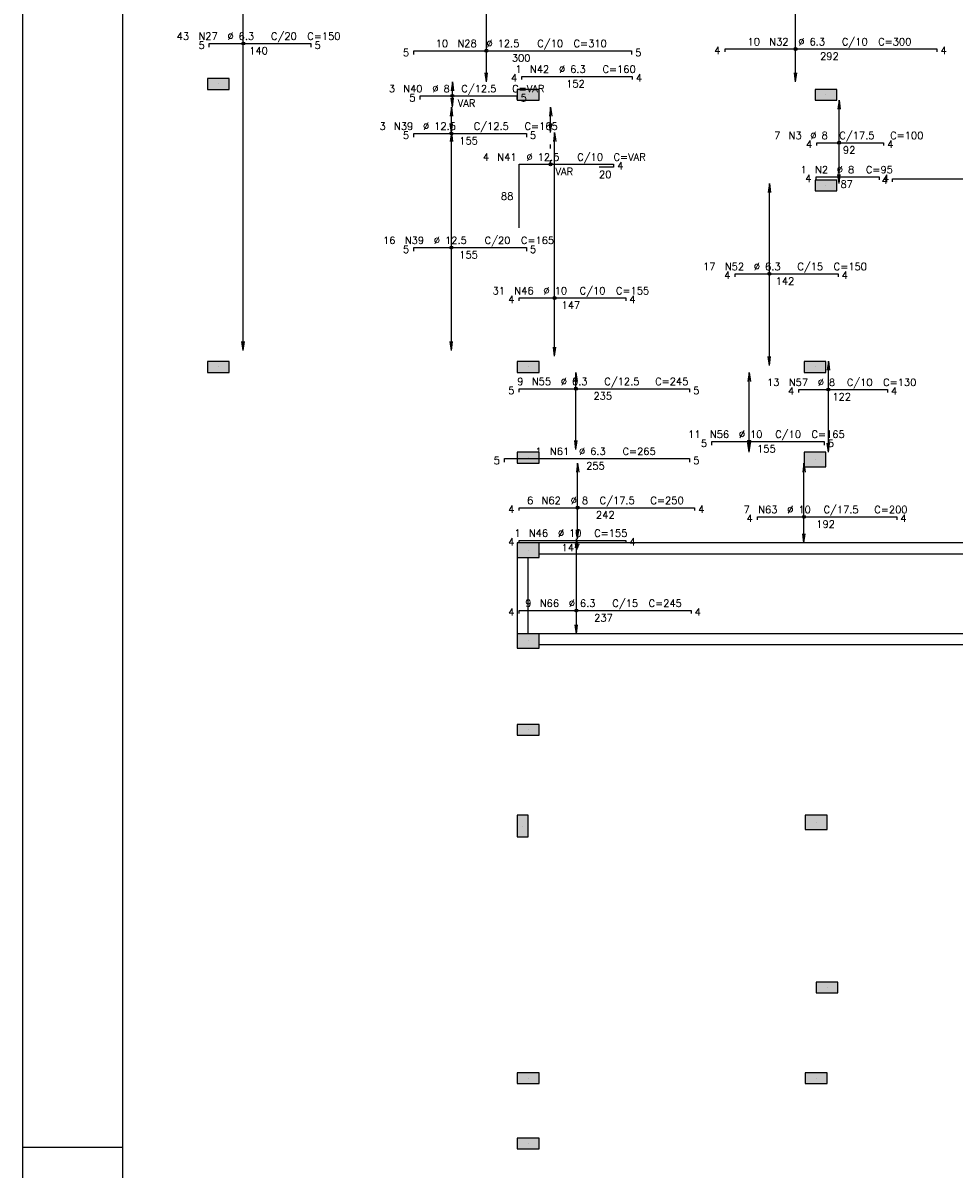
# Model space of a CAD drawing. Extents: x 0 to 119, y 0 to 84.
# Tile 2 of 14: x 0 to 23, y 29 to 58. Entities that reach past the tile are written whole.
import ezdxf

# ---------------------------------------------------------------- set-up
doc = ezdxf.new("R2010")
doc.units = 0
doc.header["$MEASUREMENT"] = 0
doc.linetypes.add('ESTILO_TQS_0002', pattern=[0.4, 0.1, -0.3])
for name, color, linetype in [('1', 1, 'CONTINUOUS'), ('2', 2, 'CONTINUOUS'), ('6', 6, 'CONTINUOUS'), ('8', 8, 'CONTINUOUS'), ('9', 9, 'CONTINUOUS')]:
    doc.layers.add(name, color=color, linetype=linetype)
doc.styles.get("Standard").update_dxf_attribs({"font": 'ROMANS.SHX'})

msp = doc.modelspace()

# ---------------------------------------------------------------- linework, layer by layer
at = {"layer": '1', "linetype": 'Continuous'}
for p, q in [((0, 0), (0, 84.099998)), ((4.899495, 56.337487), (4.899495, 56.337487)), ((12.663131, 56.06476), (12.663131, 56.06476)), ((20.126767, 56.06476), (20.126767, 56.06476)), ((20.126767, 53.792033), (20.126767, 53.792033)), ((4.899495, 49.246578), (4.899495, 49.246578)), ((12.663131, 49.246578), (12.663131, 49.246578)), ((19.85404, 49.246578), (19.85404, 49.246578)), ((12.663131, 46.973851), (12.663131, 46.973851)), ((19.85404, 46.928396), (19.85404, 46.928396)), ((12.663131, 44.655669), (12.663131, 44.655669)), ((12.663131, 42.382942), (12.663131, 42.382942)), ((12.663131, 40.155669), (12.663131, 40.155669)), ((12.526767, 37.746578), (12.526767, 37.746578)), ((19.881313, 37.837487), (19.881313, 37.837487)), ((20.15404, 33.701124), (20.15404, 33.701124)), ((12.663131, 31.428396), (12.663131, 31.428396)), ((19.881313, 31.428396), (19.881313, 31.428396)), ((0, 29.700001), (2.5, 29.700001)), ((12.663131, 29.792033), (12.663131, 29.792033))]:
    msp.add_line(p, q, dxfattribs=at)
at = {"layer": '1', "linetype": 'ESTILO_TQS_0002'}
for p, q in [((10.738797, 55.096972), (10.738797, 55.119305)), ((13.224663, 54.324095), (13.224663, 55.119305))]:
    msp.add_line(p, q, dxfattribs=at)
at = {"layer": '1', "linetype": 'Continuous'}
for points in [[(27.044949, 44.837487), (12.935858, 44.837487)], [(12.935858, 44.56476), (27.044949, 44.56476)], [(12.390404, 44.473851), (12.390404, 42.56476)], [(12.663131, 42.56476), (12.663131, 44.473851)], [(27.099495, 42.56476), (12.935858, 42.56476)], [(12.935858, 42.292033), (27.099495, 42.292033)]]:
    msp.add_lwpolyline(points, dxfattribs=at)
at = {"layer": '2', "linetype": 'Continuous'}
for p, q in [((5.520624, 49.655669), (5.520624, 65.019305)), ((11.617494, 56.392033), (11.617494, 58.201124)), ((19.367277, 56.392033), (19.367277, 58.201124)), ((11.617494, 56.392033), (11.587829, 56.617361)), ((11.617494, 56.392033), (11.647159, 56.617361)), ((19.367277, 56.392033), (19.337612, 56.617361)), ((19.367277, 56.392033), (19.396942, 56.617361)), ((10.766078, 56.392033), (10.736413, 56.166704)), ((10.766078, 55.755669), (10.766078, 56.392033)), ((10.766078, 56.392033), (10.795743, 56.166704)), ((10.766078, 56.392033), (10.766078, 56.392033)), ((11.617494, 56.392033), (11.617494, 56.392033)), ((19.367277, 56.392033), (19.367277, 56.392033)), ((10.738797, 55.755669), (10.709132, 55.530341)), ((10.766078, 55.755669), (10.736413, 55.980997)), ((10.738797, 55.119305), (10.738797, 55.755669)), ((10.738797, 55.755669), (10.768462, 55.530341)), ((10.738797, 55.755669), (10.738797, 55.755669)), ((10.766078, 55.755669), (10.795743, 55.980997)), ((10.766078, 55.755669), (10.766078, 55.755669)), ((13.224663, 55.755669), (13.194998, 55.530341)), ((13.224663, 55.119305), (13.224663, 55.755669)), ((13.224663, 55.755669), (13.254328, 55.530341)), ((13.224663, 55.755669), (13.224663, 55.755669)), ((20.457014, 55.928396), (20.427349, 55.703068)), ((20.457014, 53.846578), (20.457014, 55.928396)), ((20.457014, 55.928396), (20.486679, 55.703068)), ((20.457014, 55.928396), (20.457014, 55.928396)), ((10.738797, 55.119305), (10.709132, 55.344634)), ((10.738797, 55.119305), (10.768462, 55.344634)), ((13.224663, 55.119305), (13.194998, 55.344634)), ((13.224663, 55.119305), (13.254328, 55.344634)), ((10.738797, 55.119305), (10.709132, 54.893977)), ((10.738797, 49.655669), (10.738797, 55.119305)), ((10.738797, 55.119305), (10.768462, 54.893977)), ((10.738797, 55.119305), (10.738797, 55.119305)), ((10.738797, 55.119305), (10.738797, 55.119305)), ((13.224663, 55.119305), (13.224663, 55.119305)), ((13.326678, 55.119305), (13.297013, 54.893977)), ((13.326678, 49.519221), (13.326678, 55.119305)), ((13.326678, 55.119305), (13.356344, 54.893977)), ((13.326678, 55.119305), (13.326678, 55.119305)), ((20.457014, 53.846578), (20.427349, 54.071907)), ((20.457014, 53.846578), (20.486679, 54.071907)), ((18.707742, 53.846578), (18.678077, 53.62125)), ((18.707742, 49.286406), (18.707742, 53.846578)), ((18.707742, 53.846578), (18.737407, 53.62125)), ((18.707742, 53.846578), (18.707742, 53.846578)), ((20.457014, 53.846578), (20.457014, 53.846578)), ((5.520624, 49.655669), (5.490959, 49.880997)), ((5.520624, 49.655669), (5.550289, 49.880997)), ((10.738797, 49.655669), (10.709132, 49.880997)), ((10.738797, 49.655669), (10.768462, 49.880997)), ((13.326678, 49.519221), (13.297013, 49.744549)), ((13.326678, 49.519221), (13.356344, 49.744549)), ((5.520624, 49.655669), (5.520624, 49.655669)), ((10.738797, 49.655669), (10.738797, 49.655669)), ((13.326678, 49.519221), (13.326678, 49.519221)), ((18.707742, 49.286406), (18.678077, 49.511734)), ((18.707742, 49.286406), (18.737407, 49.511734)), ((20.188815, 49.392033), (20.159149, 49.166704)), ((20.188815, 47.110171), (20.188815, 49.392033)), ((20.188815, 49.392033), (20.21848, 49.166704)), ((20.188815, 49.392033), (20.188815, 49.392033)), ((13.859957, 49.110215), (13.830292, 48.884886)), ((13.859957, 47.178396), (13.859957, 49.110215)), ((13.859957, 49.110215), (13.889622, 48.884886)), ((13.859957, 49.110215), (13.859957, 49.110215)), ((18.202433, 49.110215), (18.172768, 48.884886)), ((18.202433, 47.110215), (18.202433, 49.110215)), ((18.202433, 49.110215), (18.232098, 48.884886)), ((18.202433, 49.110215), (18.202433, 49.110215)), ((18.707742, 49.286406), (18.707742, 49.286406)), ((13.859957, 47.178396), (13.830292, 47.403725)), ((13.859957, 47.178396), (13.889622, 47.403725)), ((13.859957, 47.178396), (13.859957, 47.178396)), ((18.202433, 47.110215), (18.172768, 47.335543)), ((18.202433, 47.110215), (18.232098, 47.335543)), ((18.202433, 47.110215), (18.202433, 47.110215)), ((20.188815, 47.110171), (20.159149, 47.335499)), ((20.188815, 47.110171), (20.21848, 47.335499)), ((20.188815, 47.110171), (20.188815, 47.110171)), ((13.90238, 46.837487), (13.872715, 46.612159)), ((13.90238, 44.937487), (13.90238, 46.837487)), ((13.90238, 46.837487), (13.932045, 46.612159)), ((13.90238, 46.837487), (13.90238, 46.837487)), ((19.574006, 46.837487), (19.544341, 46.612159)), ((19.574006, 44.837487), (19.574006, 46.837487)), ((19.574006, 46.837487), (19.603671, 46.612159)), ((19.574006, 46.837487), (19.574006, 46.837487)), ((13.90238, 44.937487), (13.872715, 45.162816)), ((13.90238, 44.937487), (13.932045, 45.162816)), ((13.87208, 44.937487), (13.842415, 44.712159)), ((13.87208, 42.56476), (13.87208, 44.937487)), ((13.87208, 44.937487), (13.901745, 44.712159)), ((13.87208, 44.937487), (13.87208, 44.937487)), ((13.90238, 44.937487), (13.90238, 44.937487)), ((19.574006, 44.837487), (19.544341, 45.062816)), ((19.574006, 44.837487), (19.603671, 45.062816)), ((19.574006, 44.837487), (19.574006, 44.837487)), ((13.87208, 42.56476), (13.842415, 42.790088)), ((13.87208, 42.56476), (13.901745, 42.790088)), ((13.87208, 42.56476), (13.87208, 42.56476))]:
    msp.add_line(p, q, dxfattribs=at)
for points in [[(4.626767, 56.473851), (4.626767, 56.201124), (5.172222, 56.201124), (5.172222, 56.473851), (4.626767, 56.473851)], [(12.935858, 55.928396), (12.935858, 56.201124), (12.390404, 56.201124), (12.390404, 55.928396), (12.935858, 55.928396)], [(20.399495, 55.928396), (20.399495, 56.201124), (19.85404, 56.201124), (19.85404, 55.928396), (20.399495, 55.928396)], [(20.399495, 53.655669), (20.399495, 53.928396), (19.85404, 53.928396), (19.85404, 53.655669), (20.399495, 53.655669)], [(5.172222, 49.110215), (5.172222, 49.382942), (4.626767, 49.382942), (4.626767, 49.110215), (5.172222, 49.110215)], [(12.935858, 49.110215), (12.935858, 49.382942), (12.390404, 49.382942), (12.390404, 49.110215), (12.935858, 49.110215)], [(20.126767, 49.110215), (20.126767, 49.382942), (19.581313, 49.382942), (19.581313, 49.110215), (20.126767, 49.110215)], [(12.935858, 46.837487), (12.935858, 47.110215), (12.390404, 47.110215), (12.390404, 46.837487), (12.935858, 46.837487)], [(20.126767, 46.746578), (20.126767, 47.110215), (19.581313, 47.110215), (19.581313, 46.746578), (20.126767, 46.746578)], [(12.935858, 44.473851), (12.935858, 44.837487), (12.390404, 44.837487), (12.390404, 44.473851), (12.935858, 44.473851)], [(12.935858, 42.201124), (12.935858, 42.56476), (12.390404, 42.56476), (12.390404, 42.201124), (12.935858, 42.201124)], [(12.935858, 40.019305), (12.935858, 40.292033), (12.390404, 40.292033), (12.390404, 40.019305), (12.935858, 40.019305)], [(12.390404, 37.473851), (12.663131, 37.473851), (12.663131, 38.019305), (12.390404, 38.019305), (12.390404, 37.473851)], [(19.608585, 38.019305), (19.608585, 37.655669), (20.15404, 37.655669), (20.15404, 38.019305), (19.608585, 38.019305)], [(19.881313, 33.837487), (19.881313, 33.56476), (20.426767, 33.56476), (20.426767, 33.837487), (19.881313, 33.837487)], [(12.390404, 31.56476), (12.390404, 31.292033), (12.935858, 31.292033), (12.935858, 31.56476), (12.390404, 31.56476)], [(19.608585, 31.56476), (19.608585, 31.292033), (20.15404, 31.292033), (20.15404, 31.56476), (19.608585, 31.56476)], [(12.390404, 29.928396), (12.390404, 29.655669), (12.935858, 29.655669), (12.935858, 29.928396), (12.390404, 29.928396)]]:
    msp.add_lwpolyline(points, dxfattribs=at)
for centre, radius in [((5.520624, 57.352033), 0.037841), ((5.520624, 57.352033), 0.018864), ((11.617494, 57.16976), 0.037841), ((11.617494, 57.16976), 0.018864), ((19.367277, 57.213396), 0.037841), ((19.367277, 57.213396), 0.018864), ((10.766078, 56.037487), 0.037841), ((10.766078, 56.037487), 0.018864), ((10.738797, 55.096972), 0.037841), ((10.738797, 55.096972), 0.018864), ((20.457014, 54.865669), 0.037841), ((20.457014, 54.865669), 0.018864), ((13.224663, 54.324095), 0.037841), ((13.224663, 54.324095), 0.018864), ((10.738797, 52.238567), 0.037841), ((10.738797, 52.238567), 0.018864), ((18.707742, 51.581037), 0.037841), ((18.707742, 51.581037), 0.018864), ((13.326678, 50.975416), 0.037841), ((13.326678, 50.975416), 0.018864), ((13.859957, 48.702709), 0.037841), ((13.859957, 48.702709), 0.018864), ((20.188815, 48.680504), 0.037841), ((20.188815, 48.680504), 0.018864), ((18.202433, 47.379329), 0.037841), ((18.202433, 47.379329), 0.018864), ((13.90238, 45.721881), 0.037841), ((13.90238, 45.721881), 0.018864), ((19.574006, 45.491425), 0.037841), ((19.574006, 45.491425), 0.018864), ((13.87208, 43.145262), 0.037841), ((13.87208, 43.145262), 0.018864)]:
    msp.add_circle(centre, radius, dxfattribs=at)
at = {"layer": '6', "linetype": 'Continuous'}
for p, q in [((4.672222, 57.261124), (4.672222, 57.352033)), ((4.672222, 57.352033), (7.217676, 57.352033)), ((7.217676, 57.352033), (7.217676, 57.261124)), ((9.799495, 57.078851), (9.799495, 57.16976)), ((9.799495, 57.16976), (15.25404, 57.16976)), ((15.25404, 57.16976), (15.25404, 57.078851)), ((17.597754, 57.140669), (17.597754, 57.213396)), ((17.597754, 57.213396), (22.906845, 57.213396)), ((22.906845, 57.213396), (22.906845, 57.140669)), ((12.507004, 56.452224), (12.507004, 56.524951)), ((12.507004, 56.524951), (15.27064, 56.524951)), ((15.27064, 56.524951), (15.27064, 56.452224)), ((9.958585, 55.946578), (9.958585, 56.037487)), ((9.958585, 56.037487), (12.381313, 56.037487)), ((12.381313, 56.037487), (12.381313, 55.946578)), ((9.799495, 55.006063), (9.799495, 55.096972)), ((9.799495, 55.096972), (12.617676, 55.096972)), ((12.617676, 55.096972), (12.617676, 55.006063)), ((19.899495, 54.792942), (19.899495, 54.865669)), ((19.899495, 54.865669), (21.572222, 54.865669)), ((21.572222, 54.865669), (21.572222, 54.792942)), ((12.435858, 52.733186), (12.435858, 54.324095)), ((12.435858, 54.324095), (14.802504, 54.324095)), ((14.802504, 54.324095), (14.802504, 54.251368)), ((14.802504, 54.251368), (14.438867, 54.251368)), ((19.881313, 53.935215), (19.881313, 54.007942)), ((19.881313, 54.007942), (21.463131, 54.007942)), ((21.463131, 54.007942), (21.463131, 53.935215)), ((21.794905, 53.888169), (21.794905, 53.960896)), ((21.794905, 53.960896), (33.831268, 53.960896)), ((9.799495, 52.147658), (9.799495, 52.238567)), ((9.799495, 52.238567), (12.617676, 52.238567)), ((12.617676, 52.238567), (12.617676, 52.147658)), ((17.847222, 51.50831), (17.847222, 51.581037)), ((17.847222, 51.581037), (20.42904, 51.581037)), ((20.42904, 51.581037), (20.42904, 51.50831)), ((12.435858, 50.902689), (12.435858, 50.975416)), ((12.435858, 50.975416), (15.108585, 50.975416)), ((15.108585, 50.975416), (15.108585, 50.902689)), ((12.435858, 48.6118), (12.435858, 48.702709)), ((12.435858, 48.702709), (16.708585, 48.702709)), ((16.708585, 48.702709), (16.708585, 48.6118)), ((19.449495, 48.607777), (19.449495, 48.680504)), ((19.449495, 48.680504), (21.667676, 48.680504)), ((21.667676, 48.680504), (21.667676, 48.607777)), ((17.263131, 47.28842), (17.263131, 47.379329)), ((17.263131, 47.379329), (20.081313, 47.379329)), ((20.081313, 47.379329), (20.081313, 47.28842)), ((12.072222, 46.860215), (12.072222, 46.951124)), ((12.072222, 46.951124), (16.708585, 46.951124)), ((16.708585, 46.951124), (16.708585, 46.860215)), ((12.435858, 45.649154), (12.435858, 45.721881)), ((12.435858, 45.721881), (16.835858, 45.721881)), ((16.835858, 45.721881), (16.835858, 45.649154)), ((18.410485, 45.418698), (18.410485, 45.491425)), ((18.410485, 45.491425), (21.901394, 45.491425)), ((21.901394, 45.491425), (21.901394, 45.418698)), ((12.435858, 44.82976), (12.435858, 44.902487)), ((12.435858, 44.902487), (15.108585, 44.902487)), ((15.108585, 44.902487), (15.108585, 44.82976)), ((12.435858, 43.072535), (12.435858, 43.145262)), ((12.435858, 43.145262), (16.744949, 43.145262)), ((16.744949, 43.145262), (16.744949, 43.072535))]:
    msp.add_line(p, q, dxfattribs=at)
at = {"layer": '8', "linetype": 'Continuous'}
msp.add_line((2.5, 83.099998), (2.5, 1), dxfattribs=at)
at = {"layer": '9', "linetype": 'Continuous'}
for points in [[(4.626767, 56.473851), (4.626767, 56.201124), (5.172222, 56.201124)], [(4.626767, 56.473851), (5.172222, 56.201124), (5.172222, 56.473851)], [(4.626767, 56.473851), (5.172222, 56.473851), (4.626767, 56.473851)], [(12.935858, 55.928396), (12.935858, 56.201124), (12.390404, 56.201124)], [(12.935858, 55.928396), (12.390404, 56.201124), (12.390404, 55.928396)], [(20.399495, 55.928396), (20.399495, 56.201124), (19.85404, 56.201124)], [(20.399495, 55.928396), (19.85404, 56.201124), (19.85404, 55.928396)], [(12.935858, 55.928396), (12.390404, 55.928396), (12.935858, 55.928396)], [(20.399495, 55.928396), (19.85404, 55.928396), (20.399495, 55.928396)], [(20.399495, 53.655669), (20.399495, 53.928396), (19.85404, 53.928396)], [(20.399495, 53.655669), (19.85404, 53.928396), (19.85404, 53.655669)], [(20.399495, 53.655669), (19.85404, 53.655669), (20.399495, 53.655669)], [(5.172222, 49.110215), (5.172222, 49.382942), (4.626767, 49.382942)], [(5.172222, 49.110215), (4.626767, 49.382942), (4.626767, 49.110215)], [(5.172222, 49.110215), (4.626767, 49.110215), (5.172222, 49.110215)], [(12.935858, 49.110215), (12.935858, 49.382942), (12.390404, 49.382942)], [(12.935858, 49.110215), (12.390404, 49.382942), (12.390404, 49.110215)], [(12.935858, 49.110215), (12.390404, 49.110215), (12.935858, 49.110215)], [(20.126767, 49.110215), (20.126767, 49.382942), (19.581313, 49.382942)], [(20.126767, 49.110215), (19.581313, 49.382942), (19.581313, 49.110215)], [(20.126767, 49.110215), (19.581313, 49.110215), (20.126767, 49.110215)], [(12.935858, 46.837487), (12.935858, 47.110215), (12.390404, 47.110215)], [(12.935858, 46.837487), (12.390404, 47.110215), (12.390404, 46.837487)], [(20.126767, 46.746578), (20.126767, 47.110215), (19.581313, 47.110215)], [(20.126767, 46.746578), (19.581313, 47.110215), (19.581313, 46.746578)], [(12.935858, 46.837487), (12.390404, 46.837487), (12.935858, 46.837487)], [(20.126767, 46.746578), (19.581313, 46.746578), (20.126767, 46.746578)], [(12.935858, 44.473851), (12.935858, 44.837487), (12.390404, 44.837487)], [(12.935858, 44.473851), (12.390404, 44.837487), (12.390404, 44.473851)], [(12.935858, 44.473851), (12.390404, 44.473851), (12.935858, 44.473851)], [(12.935858, 42.201124), (12.935858, 42.56476), (12.390404, 42.56476)], [(12.935858, 42.201124), (12.390404, 42.56476), (12.390404, 42.201124)], [(12.935858, 42.201124), (12.390404, 42.201124), (12.935858, 42.201124)], [(12.935858, 40.019305), (12.935858, 40.292033), (12.390404, 40.292033)], [(12.935858, 40.019305), (12.390404, 40.292033), (12.390404, 40.019305)], [(12.935858, 40.019305), (12.390404, 40.019305), (12.935858, 40.019305)], [(12.390404, 37.473851), (12.663131, 37.473851), (12.663131, 38.019305)], [(12.390404, 37.473851), (12.663131, 38.019305), (12.390404, 38.019305)], [(12.390404, 37.473851), (12.390404, 38.019305), (12.390404, 37.473851)], [(19.608585, 38.019305), (19.608585, 37.655669), (20.15404, 37.655669)], [(19.608585, 38.019305), (20.15404, 37.655669), (20.15404, 38.019305)], [(19.608585, 38.019305), (20.15404, 38.019305), (19.608585, 38.019305)], [(19.881313, 33.837487), (19.881313, 33.56476), (20.426767, 33.56476)], [(19.881313, 33.837487), (20.426767, 33.56476), (20.426767, 33.837487)], [(19.881313, 33.837487), (20.426767, 33.837487), (19.881313, 33.837487)], [(12.390404, 31.56476), (12.390404, 31.292033), (12.935858, 31.292033)], [(12.390404, 31.56476), (12.935858, 31.292033), (12.935858, 31.56476)], [(12.390404, 31.56476), (12.935858, 31.56476), (12.390404, 31.56476)], [(19.608585, 31.56476), (19.608585, 31.292033), (20.15404, 31.292033)], [(19.608585, 31.56476), (20.15404, 31.292033), (20.15404, 31.56476)], [(19.608585, 31.56476), (20.15404, 31.56476), (19.608585, 31.56476)], [(12.390404, 29.928396), (12.390404, 29.655669), (12.935858, 29.655669)], [(12.390404, 29.928396), (12.935858, 29.655669), (12.935858, 29.928396)], [(12.390404, 29.928396), (12.935858, 29.928396), (12.390404, 29.928396)]]:
    msp.add_solid(points, dxfattribs=at)

# ---------------------------------------------------------------- texts
at = {"layer": '2', "linetype": 'Continuous'}
for s, p in [('43', (3.85404, 57.442942)), ('N27', (4.399495, 57.442942)), ('%%c 6.3', (5.126767, 57.442942)), ('C/20', (6.217676, 57.442942)), ('C=150', (7.126767, 57.442942)), ('10', (10.344949, 57.260669)), ('N28', (10.890404, 57.260669)), ('%%c 12.5', (11.617676, 57.260669)), ('C/10', (12.890404, 57.260669)), ('C=310', (13.799495, 57.260669)), ('10', (18.161391, 57.304305)), ('N32', (18.706845, 57.304305)), ('%%c 6.3', (19.434118, 57.304305)), ('C/10', (20.525027, 57.304305)), ('C=300', (21.434118, 57.304305)), ('5', (4.399495, 57.215669)), ('140', (5.672222, 57.079305)), ('5', (7.308585, 57.215669)), ('5', (9.526767, 57.033396)), ('5', (15.344949, 57.033396)), ('4', (17.325027, 57.086124)), ('4', (22.997754, 57.086124)), ('300', (12.25404, 56.897033)), ('292', (19.979573, 56.940669)), ('4', (12.234276, 56.397678)), ('1', (12.343367, 56.61586)), ('N42', (12.707004, 56.61586)), ('%%c 6.3', (13.434276, 56.61586)), ('C=160', (14.525185, 56.61586)), ('4', (15.361549, 56.397678)), ('3', (9.169949, 56.128396)), ('N40', (9.533585, 56.128396)), ('%%c 8', (10.260858, 56.128396)), ('C/12.5', (10.988131, 56.128396)), ('C=VAR', (12.260858, 56.128396)), ('152', (13.616095, 56.252224)), ('5', (9.685858, 55.901124)), ('5', (12.472222, 55.901124)), ('VAR', (10.897222, 55.76476)), ('3', (8.935858, 55.187881)), ('N39', (9.299495, 55.187881)), ('5', (9.526767, 54.960608)), ('%%c 12.5', (10.026767, 55.187881)), ('C/12.5', (11.299495, 55.187881)), ('C=165', (12.572222, 55.187881)), ('5', (12.708585, 54.960608)), ('7', (18.826767, 54.956578)), ('N3', (19.190404, 54.956578)), ('%%c 8', (19.735858, 54.956578)), ('C/17.5', (20.463131, 54.956578)), ('C=100', (21.735858, 54.956578)), ('155', (10.935858, 54.824245)), ('4', (19.626767, 54.738396)), ('4', (21.663131, 54.738396)), ('4', (11.528272, 54.415004)), ('N41', (11.891908, 54.415004)), ('%%c 12.5', (12.619181, 54.415004)), ('C/10', (13.891908, 54.415004)), ('C=VAR', (14.800999, 54.415004)), ('92', (20.55404, 54.592942)), ('4', (14.893413, 54.196822)), ('1', (19.490404, 54.098851)), ('N2', (19.85404, 54.098851)), ('%%c 8', (20.399495, 54.098851)), ('C=95', (21.126767, 54.098851)), ('VAR', (13.346454, 54.051368)), ('20', (14.438867, 53.978641)), ('4', (19.608585, 53.880669)), ('4', (21.522177, 53.833624)), ('4', (21.55404, 53.880669)), ('87', (20.490404, 53.735215)), ('88', (11.981313, 53.437731)), ('16', (9.026767, 52.329476)), ('5', (9.526767, 52.102203)), ('N39', (9.572222, 52.329476)), ('%%c 12.5', (10.299495, 52.329476)), ('C/20', (11.572222, 52.329476)), ('C=165', (12.481313, 52.329476)), ('5', (12.708585, 52.102203)), ('155', (10.935858, 51.96584)), ('17', (17.047222, 51.671946)), ('N52', (17.592676, 51.671946)), ('%%c 6.3', (18.319949, 51.671946)), ('C/15', (19.410858, 51.671946)), ('C=150', (20.319949, 51.671946)), ('4', (17.574495, 51.453765)), ('142', (18.865404, 51.30831)), ('4', (20.519949, 51.453765)), ('31', (11.772222, 51.066325)), ('N46', (12.317676, 51.066325)), ('%%c 10', (13.044949, 51.066325)), ('C/10', (13.95404, 51.066325)), ('C=155', (14.863131, 51.066325)), ('4', (12.163131, 50.848143)), ('147', (13.499495, 50.702689)), ('4', (15.199495, 50.848143)), ('9', (12.390404, 48.793618)), ('N55', (12.75404, 48.793618)), ('%%c 6.3', (13.481313, 48.793618)), ('C/12.5', (14.572222, 48.793618)), ('C=245', (15.844949, 48.793618)), ('13', (18.649495, 48.771414)), ('N57', (19.194949, 48.771414)), ('%%c 8', (19.922222, 48.771414)), ('C/10', (20.649495, 48.771414)), ('C=130', (21.558585, 48.771414)), ('5', (12.163131, 48.566346)), ('235', (14.299495, 48.429982)), ('5', (16.799495, 48.566346)), ('4', (19.176767, 48.553232)), ('122', (20.285858, 48.407777)), ('4', (21.758585, 48.553232)), ('C/10', (18.85404, 47.470238)), ('11', (16.672222, 47.470238)), ('5', (16.990404, 47.242965)), ('N56', (17.217676, 47.470238)), ('%%c 10', (17.944949, 47.470238)), ('C=165', (19.763131, 47.470238)), ('5', (20.172222, 47.242965)), ('1', (12.844949, 47.042033)), ('N61', (13.208585, 47.042033)), ('%%c 6.3', (13.935858, 47.042033)), ('C=265', (15.026767, 47.042033)), ('155', (18.399495, 47.106602)), ('5', (11.799495, 46.81476)), ('255', (14.117676, 46.678396)), ('5', (16.799495, 46.81476)), ('6', (12.635858, 45.81279)), ('N62', (12.999495, 45.81279)), ('%%c 8', (13.726767, 45.81279)), ('C/17.5', (14.45404, 45.81279)), ('C=250', (15.726767, 45.81279)), ('4', (12.163131, 45.594609)), ('4', (16.926767, 45.594609)), ('7', (18.065031, 45.582334)), ('N63', (18.428667, 45.582334)), ('%%c 10', (19.15594, 45.582334)), ('C/17.5', (20.065031, 45.582334)), ('C=200', (21.337758, 45.582334)), ('242', (14.363131, 45.449154)), ('4', (18.137758, 45.364152)), ('192', (19.883213, 45.218698)), ('4', (21.992303, 45.364152)), ('1', (12.317676, 44.993396)), ('N46', (12.681313, 44.993396)), ('%%c 10', (13.408585, 44.993396)), ('C=155', (14.317676, 44.993396)), ('4', (12.163131, 44.775215)), ('147', (13.499495, 44.62976)), ('4', (15.199495, 44.775215)), ('9', (12.590404, 43.236171)), ('N66', (12.95404, 43.236171)), ('%%c 6.3', (13.681313, 43.236171)), ('C/15', (14.772222, 43.236171)), ('C=245', (15.681313, 43.236171)), ('4', (12.163131, 43.017989)), ('4', (16.835858, 43.017989)), ('237', (14.317676, 42.872535))]:
    msp.add_text(s, height=0.181818, dxfattribs=at).set_placement(p)

doc.saveas('drawing.dxf')
